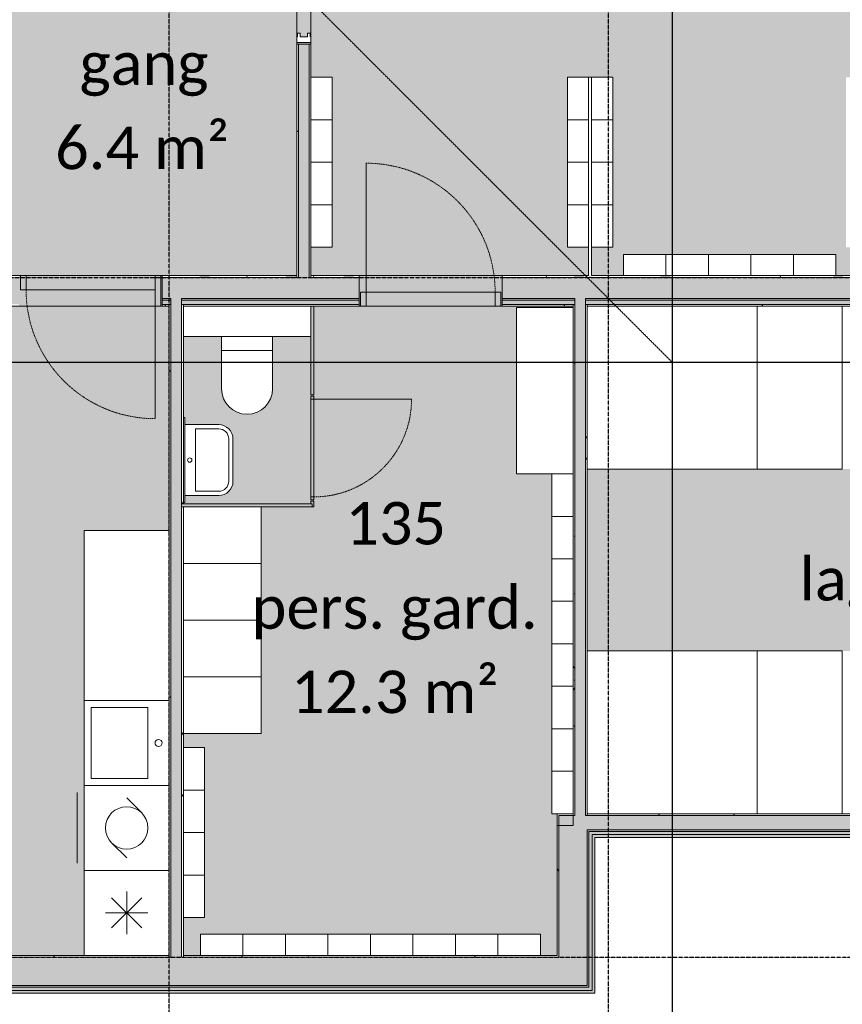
# Model space of a CAD drawing. Header units: millimetres. Extents: x -66110 to 16285, y -16697 to 38719.
# Tile 9 of 35: x -25655 to -19850, y -5133 to 1819. Entities that reach past the tile are written whole.
import ezdxf

# ---------------------------------------------------------------- set-up
doc = ezdxf.new("R2010")
doc.units = ezdxf.units.MM
for name, pattern in [('Dash 1mm', [2, 1, -1]), ('Grid Line', [5, 2, -1, 1, -1]), ('Overhead', [3.96875, 2.38125, -1.5875])]:
    doc.linetypes.add(name, pattern=pattern)
for name, color, linetype, lineweight in [('Doors', 7, 'Dash 1mm', 9), ('IfcAnnotation', 7, 'Continuous', 9), ('IfcDoor', 7, 'Continuous', 9), ('IfcGrid', 7, 'Continuous', 9), ('IfcWall', 7, 'Continuous', 9), ('Not Exported', 7, 'Continuous', 9)]:
    doc.layers.add(name, color=color, linetype=linetype, lineweight=lineweight)
doc.layers.add('IfcFlowTerminal', color=9, linetype='Continuous', lineweight=9, true_color=0x808080)
doc.layers.add('IfcFurniture', color=9, linetype='Continuous', lineweight=9, true_color=0x808080)
doc.styles.add('Calibri', font='calibri.ttf', dxfattribs={"height": 300})
pattern_1 = [(0, (0, 0), (812.8, 203.2), [67.056, -542.544, 67.056, -542.544, -3251.2]), (0, (0, 0), (812.8, 203.2), [-1219.2, 67.056, -1152.144, 67.056, -542.544, -1422.4]), (0, (0, 0), (812.8, 203.2), [-3048, 67.056, -339.344, 67.056, -948.944]), (120, (304.8, 101.6), (-582.3764, 602.3054), [67.056, -542.544, 67.056, -542.544, -3251.2]), (120, (304.8, 101.6), (-582.3764, 602.3054), [-1219.2, 67.056, -1152.144, 67.056, -542.544, -1422.4]), (120, (304.8, 101.6), (-582.3764, 602.3054), [-3048, 67.056, -339.344, 67.056, -948.944]), (240, (406.4, 508), (-230.4236, -805.5054), [67.056, -542.544, 67.056, -542.544, -3251.2]), (240, (406.4, 508), (-230.4236, -805.5054), [-1219.2, 67.056, -1152.144, 67.056, -542.544, -1422.4]), (240, (406.4, 508), (-230.4236, -805.5054), [-3048, 67.056, -339.344, 67.056, -948.944])]

# ---------------------------------------------------------------- blocks, each defined once
blk = doc.blocks.new('Skyvedør_enkel_innfelt - 10x21M-1583591-plan 01 eksist_ 200')
at = {"layer": 'Doors', "linetype": 'Continuous'}
for p, q in [((-462.5, 50), (-462.5, -50)), ((-420.5, 50), (-462.5, 50)), ((-420.5, 50), (-462.5, 50)), ((-462.5, 50), (-462.5, -50)), ((-420.5, 45), (-420.5, 50)), ((-420.5, 45), (-420.5, 50)), ((-395.5, 45), (-420.5, 45)), ((-395.5, 45), (-420.5, 45)), ((-420.5, -25), (-420.5, 25)), ((-420.5, 25), (-395.5, 25)), ((-395.5, 25), (-395.5, 45)), ((-395.5, 25), (-395.5, 45)), ((0, 25), (925, 25)), ((0, -25), (0, 25)), ((420.5, 45), (395.5, 45)), ((395.5, 45), (395.5, 25)), ((395.5, 25), (462.5, 25)), ((462.5, 50), (420.5, 50)), ((420.5, 50), (420.5, 45)), ((462.5, 25), (462.5, 50)), ((512.5, -10), (512.5, 25)), ((512.5, -10), (512.5, 25)), ((925, 25), (925, -25)), ((-462.5, -50), (-420.5, -50)), ((-462.5, -50), (-420.5, -50)), ((-395.5, -25), (-420.5, -25)), ((-420.5, -50), (-420.5, -45)), ((-420.5, -45), (-395.5, -45)), ((-420.5, -45), (-395.5, -45)), ((-420.5, -50), (-420.5, -45)), ((-395.5, -45), (-395.5, -25)), ((-395.5, -45), (-395.5, -25)), ((925, -25), (0, -25)), ((462.5, -25), (395.5, -25)), ((395.5, -25), (395.5, -45)), ((395.5, -45), (420.5, -45)), ((420.5, -45), (420.5, -50)), ((420.5, -50), (462.5, -50)), ((462.5, -50), (462.5, -25))]:
    blk.add_line(p, q, dxfattribs=at)
at = {"layer": 'Doors', "linetype": 'Continuous', "lineweight": 18}
for p, q in [((512.5, 50), (1437.5, 50)), ((1387.5, 50), (1387.5, -50)), ((1427.5, 50), (1427.5, -50)), ((1437.5, 50), (1437.5, -50)), ((1437.5, -50), (512.5, -50))]:
    blk.add_line(p, q, dxfattribs=at)
blk = doc.blocks.new('Dør Enkel - D10x21-2022461-plan 01 eksist_ 200')
at = {"layer": 'Doors', "linetype": 'Continuous'}
for p, q in [((-455, 108.2), (-495, 108.2)), ((-495, 108.2), (-495, 8.2)), ((-455, 8.2), (-455, 108.2)), ((455, 8.2), (455, 108.2)), ((495, 108.2), (455, 108.2)), ((495, 8.2), (495, 108.2)), ((-495, 8.2), (-455, 8.2)), ((455, 8.2), (455, -901.8)), ((455, 8.2), (495, 8.2))]:
    blk.add_line(p, q, dxfattribs=at)
at = {"layer": 'Doors'}
blk.add_arc((455, 8.2), 910, 180, 270, dxfattribs=at)
at = {"layer": 'IfcDoor'}
for p, q in [((-455, 108.2), (455, 108.2)), ((-455, 8.2), (455, 8.2))]:
    blk.add_line(p, q, dxfattribs=at)
blk = doc.blocks.new('Dør Enkel_Glassfelt - D10x21__Glassfelt-2022433-plan 01 eksist_ 200')
at = {"layer": 'Doors', "linetype": 'Continuous'}
for p, q in [((-455, 108.2), (-495, 108.2)), ((-495, 108.2), (-495, 8.2)), ((-455, 8.2), (-455, 108.2)), ((455, -108.2), (455, 108.2)), ((495, 108.2), (455, 108.2)), ((495, -108.2), (495, 108.2)), ((-495, 8.2), (-455, 8.2)), ((455, -108.2), (495, -108.2))]:
    blk.add_line(p, q, dxfattribs=at)
at = {"layer": 'Doors', "color": 150, "linetype": 'Continuous', "true_color": 0x0080ff}
blk.add_line((455, -108.2), (455, -901.8), dxfattribs=at)
at = {"layer": 'Doors'}
blk.add_arc((455, 8.2), 910, 180, 270, dxfattribs=at)
at = {"layer": 'IfcDoor'}
for p, q in [((-455, 108.2), (455, 108.2)), ((-455, 8.2), (455, 8.2))]:
    blk.add_line(p, q, dxfattribs=at)
blk = doc.blocks.new('Dør Enkel - D8x21 WC-1557939-plan 01 eksist_ 200')
at = {"layer": 'Doors', "linetype": 'Continuous'}
for p, q in [((-345, 10), (-365, 10)), ((-365, 10), (-365, -10)), ((-345, -10), (-345, 10)), ((345, -10), (345, 10)), ((365, 10), (345, 10)), ((365, -10), (365, 10)), ((-365, -10), (-345, -10)), ((345, -10), (345, -700)), ((345, -10), (365, -10))]:
    blk.add_line(p, q, dxfattribs=at)
at = {"layer": 'Doors'}
blk.add_arc((345, -10), 690, 180, 270, dxfattribs=at)
at = {"layer": 'IfcDoor'}
for p, q in [((-345, 10), (345, 10)), ((-345, -10), (345, -10))]:
    blk.add_line(p, q, dxfattribs=at)
blk = doc.blocks.new('_furniture_boks instance - _furniture_boks instance-1749319-plan 01 eksist_ 200')
at = {"layer": 'IfcFurniture'}
for p, q in [((300, 300), (-300, 300)), ((-300, 300), (-300, -300)), ((300, -300), (300, 300)), ((-300, -300), (300, -300))]:
    blk.add_line(p, q, dxfattribs=at)
blk = doc.blocks.new('_furniture_boks instance - _furniture_boks instance-1749323-plan 01 eksist_ 200')
at = {"layer": 'IfcFurniture'}
for p, q in [((1200, 300), (-1200, 300)), ((1200, -300), (1200, 300))]:
    blk.add_line(p, q, dxfattribs=at)
blk = doc.blocks.new('Toalett - toalett-491429-plan 01 eksist_ 200')
at = {"layer": 'IfcFlowTerminal'}
for p, q in [((-180, 0), (-180, -100)), ((180, -100), (180, 0)), ((180, -100), (-180, -100)), ((-180, -100), (-180, -370)), ((180, -370), (180, -100))]:
    blk.add_line(p, q, dxfattribs=at)
blk.add_arc((0, -370), 180, 180, 360, dxfattribs=at)
blk = doc.blocks.new('Servant - vask M m_speil-492728-plan 01 eksist_ 200')
at = {"layer": 'IfcFlowTerminal'}
for p, q in [((300, -20), (-300, -20)), ((-300, -20), (-300, -30)), ((-300, -30), (300, -30)), ((-250, -30), (-250, -270)), ((250, -270), (250, -30)), ((300, -30), (300, -20)), ((-220, -270), (-220, -105)), ((-220, -105), (220, -105)), ((220, -105), (220, -270)), ((150, -340), (-150, -340)), ((-150, -370), (150, -370))]:
    blk.add_line(p, q, dxfattribs=at)
blk.add_circle((0, -65), 15, dxfattribs=at)
for centre, radius, start, end in [((-150, -270), 100, 180, 270), ((-150, -270), 70, 180, 270), ((150, -270), 100, 270, 360), ((150, -270), 70, 270, 360)]:
    blk.add_arc(centre, radius, start, end, dxfattribs=at)
blk = doc.blocks.new('_furniture_boks instance - _furniture_boks instance-1749337-plan 01 eksist_ 200')
at = {"layer": 'IfcFurniture'}
for p, q in [((200, 275), (-200, 275)), ((-200, 275), (-200, -275)), ((200, -275), (200, 275)), ((-200, -275), (200, -275))]:
    blk.add_line(p, q, dxfattribs=at)
blk = doc.blocks.new('_furniture_boks instance - _furniture_boks instance-1749339-plan 01 eksist_ 200')
at = {"layer": 'IfcFurniture'}
for p, q in [((150, 75), (-150, 75)), ((-150, 75), (-150, -75)), ((150, -75), (150, 75)), ((-150, -75), (150, -75))]:
    blk.add_line(p, q, dxfattribs=at)
blk = doc.blocks.new('_furniture_boks instance - _furniture_boks instance-1749340-plan 01 eksist_ 200')
at = {"layer": 'IfcFurniture'}
for p, q in [((587.5, 200), (-587.5, 200)), ((-587.5, 200), (-587.5, -50)), ((587.5, -200), (587.5, 200))]:
    blk.add_line(p, q, dxfattribs=at)
blk = doc.blocks.new('_furniture_boks instance - _furniture_boks instance-1887561-plan 01 eksist_ 200')
at = {"layer": 'IfcFurniture'}
for p, q in [((-300, 575), (-300, -575)), ((-300, -575), (300, -575))]:
    blk.add_line(p, q, dxfattribs=at)
blk = doc.blocks.new('_furniture_boks instance - _furniture_boks instance-V53-plan 01 eksist_ 200')
at = {"layer": 'IfcFurniture'}
for p, q in [((-300, 575), (-300, -575)), ((300, -575), (300, 575)), ((-300, -575), (300, -575))]:
    blk.add_line(p, q, dxfattribs=at)
blk = doc.blocks.new('_furniture_boks instance - _furniture_boks instance-V54-plan 01 eksist_ 200')
at = {"layer": 'IfcFurniture'}
for p, q in [((300, 575), (-300, 575)), ((-300, 575), (-300, -575))]:
    blk.add_line(p, q, dxfattribs=at)
blk = doc.blocks.new('_furniture_boks instance - _furniture_boks instance-V55-plan 01 eksist_ 200')
at = {"layer": 'IfcFurniture'}
for p, q in [((300, 575), (-300, 575)), ((-300, 575), (-300, -575)), ((300, -575), (300, 575))]:
    blk.add_line(p, q, dxfattribs=at)
blk = doc.blocks.new('fast_innredning_kjøl_frys - fast_innredning_kjøl_frys-1326406-plan 01 eksist_ 200')
at = {"layer": 'IfcAnnotation', "color": 8, "true_color": 0x808080}
for p, q in [((-300, 300), (300, 300)), ((-300, -300), (-300, 300)), ((300, 300), (300, -300)), ((0, -150), (0, 150)), ((-106.1, -106.1), (106.1, 106.1)), ((106.1, -106.1), (-106.1, 106.1)), ((-150, 0), (150, 0)), ((300, -300), (-300, -300))]:
    blk.add_line(p, q, dxfattribs=at)
blk = doc.blocks.new('fast_innredning_oppvask - fast_innredning_oppvask-1326411-plan 01 eksist_ 200')
at = {"layer": 'IfcAnnotation', "color": 8, "true_color": 0x808080}
for p, q in [((-300, 300), (300, 300)), ((-300, -300), (-300, 300)), ((300, 300), (300, -300)), ((-106.1, 106.1), (-212.1, 0)), ((106.1, -106.1), (212.1, 0)), ((300, -300), (-300, -300)), ((-250, -350), (250, -350))]:
    blk.add_line(p, q, dxfattribs=at)
blk.add_circle((0, 0), 150, dxfattribs=at)
blk = doc.blocks.new('fast_innredning_vask - fast_innredning_vask-1326395-plan 01 eksist_ 200')
at = {"layer": 'IfcAnnotation', "color": 8, "true_color": 0x808080}
for p, q in [((-300, 300), (300, 300)), ((-300, -300), (-300, 300)), ((300, 300), (300, -300)), ((-250, -250), (-250, 150)), ((-250, 150), (250, 150)), ((250, 150), (250, -250)), ((250, -250), (-250, -250)), ((300, -300), (-300, -300))]:
    blk.add_line(p, q, dxfattribs=at)
blk.add_circle((0, 225), 25, dxfattribs=at)

msp = doc.modelspace()

# ---------------------------------------------------------------- hatches: boundary and pattern name
at = {"layer": 'IfcWall', "true_color": 0x787878}
h = msp.add_hatch(dxfattribs=at)
h.set_pattern_fill('FP_1', color=8, style=0, pattern_type=2)
h.set_pattern_definition(pattern_1)
h.paths.add_polyline_path([(-23700, 0), (-23687.5, 0), (-23687.5, 1647.5), (-23700, 1647.5), (-23700, 12.5)])
h.paths.add_polyline_path([(-23700, 2592.5), (-23687.5, 2592.5), (-23687.5, 3062.5), (-23700, 3062.5), (-23700, 2694.3)])
h.paths.add_polyline_path([(-23687.5, 3137.5), (-23687.5, 3662.5), (-23700, 3662.5), (-23700, 3137.5)])
at = {"layer": 'IfcWall', "lineweight": 5, "true_color": 0xffffcd}
h = msp.add_hatch(color=7, dxfattribs=at)
h.paths.add_polyline_path([(-23687.5, 0), (-23612.5, 0), (-23612.5, 1647.5), (-23687.5, 1647.5), (-23687.5, 12.5)])
h.paths.add_polyline_path([(-23612.5, 2592.5), (-23612.5, 3662.5), (-23687.5, 3662.5), (-23687.5, 2592.5)])
at = {"layer": 'IfcWall', "true_color": 0x787878}
h = msp.add_hatch(dxfattribs=at)
h.set_pattern_fill('FP_1', color=8, style=0, pattern_type=2)
h.set_pattern_definition(pattern_1)
h.paths.add_polyline_path([(-23612.5, 0), (-23600, 0), (-23600, 1647.5), (-23612.5, 1647.5), (-23612.5, 12.5)])
h.paths.add_polyline_path([(-23612.5, 2592.5), (-23600, 2592.5), (-23600, 3662.5), (-23612.5, 3662.5), (-23612.5, 2612.5)])
h = msp.add_hatch(dxfattribs=at)
h.set_pattern_fill('FP_1', color=8, style=0, pattern_type=2)
h.set_pattern_definition(pattern_1)
h.paths.add_polyline_path([(-27487.5, 0), (-25900, 0), (-25900, 12.5), (-28950, 12.5), (-28950, 0), (-28774.9, 0)])
h.paths.add_polyline_path([(-25660, 0), (-25660, 12.5), (-25800, 12.5), (-25800, 0)])
h.paths.add_polyline_path([(-24268.9, 0), (-23700, 0), (-23700, 12.5), (-24650, 12.5), (-24650, 0)])
h.paths.add_polyline_path([(-23350, 0), (-23350, 12.5), (-23600, 12.5), (-23600, 0)])
h.paths.add_polyline_path([(-17700, 0), (-17700, 12.5), (-19655, 12.5), (-19655, 0), (-17920, 0)])
h.paths.add_polyline_path([(-22250, 0), (-21640, 0), (-21640, 12.5), (-22250, 12.5)])
h.paths.add_polyline_path([(-17600, 0), (-16200, 0), (-16200, 12.5), (-17600, 12.5)])
h.paths.add_polyline_path([(-21050.3, 0), (-19675, 0), (-19675, 12.5), (-21620, 12.5), (-21620, 0)])
h = msp.add_hatch(dxfattribs=at)
h.set_pattern_fill('FP_1', color=8, style=0, pattern_type=2)
h.set_pattern_definition(pattern_1)
h.paths.add_polyline_path([(-23350, 12.5), (-23350, 0), (-23260, 0), (-23260, 12.5)])
at = {"layer": 'IfcWall', "true_color": 0xffffcd}
h = msp.add_hatch(color=7, dxfattribs=at)
h.paths.add_polyline_path([(-28774.9, -150), (-25660, -150), (-25660, 0), (-28950, 0), (-28950, -150)])
h.paths.add_polyline_path([(-24512.5, -150), (-23350, -150), (-23350, 0), (-24650, 0), (-24650, -150), (-24587.5, -150)])
h.paths.add_polyline_path([(-22250, -150), (-16112.5, -150), (-16112.5, 0), (-22250, 0)])
at = {"layer": 'IfcWall', "lineweight": 5, "true_color": 0xffffcd}
msp.add_hatch(color=7, dxfattribs=at).paths.add_polyline_path([(-23350, 0), (-23350, -150), (-23260, -150), (-23260, 0)])
at = {"layer": 'IfcWall', "true_color": 0x787878}
h = msp.add_hatch(color=8, dxfattribs=at)
h.paths.add_polyline_path([(-28774.9, -162), (-25660, -162), (-25660, -150), (-28950, -150), (-28950, -162)])
h.paths.add_polyline_path([(-21662.5, -162), (-16112.5, -162), (-16112.5, -150), (-21662.5, -150)])
h.paths.add_polyline_path([(-23612.5, -162), (-23350, -162), (-23350, -150), (-24512.5, -150), (-24512.5, -162), (-23625.2, -162)])
h.paths.add_polyline_path([(-22250, -162), (-21737.5, -162), (-21737.5, -150), (-22250, -150)])
h.paths.add_polyline_path([(-24650, -162), (-24587.5, -162), (-24587.5, -150), (-24650, -150)])
at = {"layer": 'IfcWall', "true_color": 0xf0f0f0}
h = msp.add_hatch(color=7, dxfattribs=at)
h.paths.add_polyline_path([(-28774.9, -191.5), (-25660, -191.5), (-25660, -162), (-28950, -162), (-28950, -191.5)])
h.paths.add_polyline_path([(-22250, -191.5), (-21737.5, -191.5), (-21737.5, -162), (-22250, -162)])
h.paths.add_polyline_path([(-24500, -191.5), (-23350, -191.5), (-23350, -162), (-24512.5, -162), (-24512.5, -191.5)])
h.paths.add_polyline_path([(-19762.9, -191.5), (-16112.5, -191.5), (-16112.5, -162), (-21662.5, -162), (-21662.5, -191.5), (-21050.3, -191.5)])
h.paths.add_polyline_path([(-24650, -191.5), (-24587.5, -191.5), (-24587.5, -162), (-24650, -162)])
at = {"layer": 'IfcWall', "true_color": 0x787878}
h = msp.add_hatch(dxfattribs=at)
h.set_pattern_fill('FP_1', color=8, style=0, pattern_type=2)
h.set_pattern_definition(pattern_1)
h.paths.add_polyline_path([(-28774.9, -204), (-25660, -204), (-25660, -191.5), (-28950, -191.5), (-28950, -204)])
h.paths.add_polyline_path([(-24500, -204), (-23350, -204), (-23350, -191.5), (-24500, -191.5)])
h.paths.add_polyline_path([(-24650, -204), (-24600, -204), (-24600, -191.5), (-24650, -191.5)])
h.paths.add_polyline_path([(-21750, -204), (-21750, -191.5), (-22250, -191.5), (-22250, -204)])
h.paths.add_polyline_path([(-19762.9, -204), (-16100, -204), (-16100, -191.5), (-21650, -191.5), (-21650, -204), (-21050.3, -204)])
h = msp.add_hatch(dxfattribs=at)
h.set_pattern_fill('FP_1', color=8, style=0, pattern_type=2)
h.set_pattern_definition(pattern_1)
h.paths.add_polyline_path([(-24587.5, -4800), (-24587.5, -191.5), (-24600, -191.5), (-24600, -4800)])
at = {"layer": 'IfcWall', "true_color": 0xffffcd}
for points in [[(-24587.5, -4800), (-24512.5, -4800), (-24512.5, -150), (-24587.5, -150), (-24587.5, -4787.5)], [(-21662.5, -3800), (-21662.5, -150), (-21737.5, -150), (-21737.5, -3800), (-21694.1, -3800)], [(-21850, -5000), (-21650, -5000), (-21650, -3800), (-21850, -3800), (-21850, -4800)], [(-21050.3, -3900), (-16250, -3900), (-16250, -3800), (-21650, -3800), (-21650, -3900), (-21372.2, -3900)]]:
    msp.add_hatch(color=7, dxfattribs=at).paths.add_polyline_path(points)
at = {"layer": 'IfcWall', "true_color": 0x787878}
h = msp.add_hatch(dxfattribs=at)
h.set_pattern_fill('FP_1', color=8, style=0, pattern_type=2)
h.set_pattern_definition(pattern_1)
h.paths.add_polyline_path([(-24512.5, -4800), (-24500, -4800), (-24500, -1620), (-24512.5, -1620), (-24512.5, -4787.5)])
h.paths.add_polyline_path([(-24500, -1600), (-24500, -191.5), (-24512.5, -191.5), (-24512.5, -1600)])
at = {"layer": 'IfcWall', "true_color": 0xd2d2d2}
h = msp.add_hatch(color=254, dxfattribs=at)
h.paths.add_polyline_path([(-23580, -1600), (-23580, -1580), (-23600, -1580), (-23600, -1600)])
h.paths.add_polyline_path([(-23580, -830), (-23580, -204), (-23600, -204), (-23600, -830)])
at = {"layer": 'IfcWall', "lineweight": 5, "true_color": 0x787878}
msp.add_hatch(color=8, dxfattribs=at).paths.add_polyline_path([(-23350, -150), (-23350, -162), (-23260, -162), (-23260, -150)])
at = {"layer": 'IfcWall', "lineweight": 5, "true_color": 0xf0f0f0}
msp.add_hatch(color=7, dxfattribs=at).paths.add_polyline_path([(-23350, -162), (-23350, -191.5), (-23260, -191.5), (-23260, -162)])
at = {"layer": 'IfcWall', "true_color": 0x787878}
h = msp.add_hatch(dxfattribs=at)
h.set_pattern_fill('FP_1', color=8, style=0, pattern_type=2)
h.set_pattern_definition(pattern_1)
h.paths.add_polyline_path([(-23350, -191.5), (-23350, -204), (-23260, -204), (-23260, -191.5)])
h = msp.add_hatch(dxfattribs=at)
h.set_pattern_fill('FP_1', color=8, style=0, pattern_type=2)
h.set_pattern_definition(pattern_1)
h.paths.add_polyline_path([(-21737.5, -3800), (-21737.5, -191.5), (-21750, -191.5), (-21750, -3800)])
h = msp.add_hatch(dxfattribs=at)
h.set_pattern_fill('FP_1', color=8, style=0, pattern_type=2)
h.set_pattern_definition(pattern_1)
h.paths.add_polyline_path([(-21650, -3800), (-21650, -191.5), (-21662.5, -191.5), (-21662.5, -3800)])
at = {"layer": 'IfcWall', "true_color": 0xd2d2d2}
msp.add_hatch(color=254, dxfattribs=at).paths.add_polyline_path([(-24512.5, -1620), (-23580, -1620), (-23580, -1600), (-24512.5, -1600)])
at = {"layer": 'IfcWall', "true_color": 0x787878}
h = msp.add_hatch(dxfattribs=at)
h.set_pattern_fill('FP_1', color=8, style=0, pattern_type=2)
h.set_pattern_definition(pattern_1)
h.paths.add_polyline_path([(-21850, -4800), (-21850, -3787.5), (-21862.5, -3787.5), (-21862.5, -4800)])
h = msp.add_hatch(dxfattribs=at)
h.set_pattern_fill('FP_1', color=8, style=0, pattern_type=2)
h.set_pattern_definition(pattern_1)
h.paths.add_polyline_path([(-21650, -3800), (-16262.5, -3800), (-16262.5, -3787.5), (-21650, -3787.5)])
h.paths.add_polyline_path([(-21750, -3800), (-21750, -3787.5), (-21850, -3787.5), (-21850, -3800)])
for points in [[(-21650, -5012), (-21638, -5012), (-21638, -3900), (-21650, -3900), (-21650, -5000)], [(-21615, -3912), (-16150, -3912), (-16150, -3900), (-21638, -3900), (-21638, -3912)]]:
    msp.add_hatch(color=8, dxfattribs=at).paths.add_polyline_path(points)
at = {"layer": 'IfcWall', "true_color": 0xf0f0f0}
for points in [[(-21615, -5035), (-21615, -3912), (-21638, -3912), (-21638, -5035)], [(-17188.1, -3935), (-16138, -3935), (-16138, -3912), (-21615, -3912), (-21615, -3935), (-19762.9, -3935)]]:
    msp.add_hatch(color=7, dxfattribs=at).paths.add_polyline_path(points)
at = {"layer": 'IfcWall', "true_color": 0xa62f11}
for points in [[(-21596, -5054), (-21596, -3935), (-21615, -3935), (-21615, -5054)], [(-16138, -3954), (-16115, -3954), (-16115, -3935), (-21596, -3935), (-21596, -3954), (-16262.5, -3954)]]:
    msp.add_hatch(color=24, dxfattribs=at).paths.add_polyline_path(points)
at = {"layer": 'IfcWall', "true_color": 0x787878}
h = msp.add_hatch(dxfattribs=at)
h.set_pattern_fill('FP_1', color=8, style=0, pattern_type=2)
h.set_pattern_definition(pattern_1)
h.paths.add_polyline_path([(-35245, -4800), (-34160, -4800), (-34160, -4787.5), (-35245, -4787.5)])
h.paths.add_polyline_path([(-33150, -4800), (-32287.5, -4800), (-32287.5, -4787.5), (-33150, -4787.5)])
h.paths.add_polyline_path([(-27640, -4800), (-27640, -4787.5), (-27790, -4787.5), (-27790, -4800)])
h.paths.add_polyline_path([(-24600, -4800), (-24600, -4787.5), (-25730, -4787.5), (-25730, -4800), (-24912.6, -4800)])
h.paths.add_polyline_path([(-24080, -4800), (-21862.5, -4800), (-21862.5, -4787.5), (-24500, -4787.5), (-24500, -4800), (-24380, -4800)])
h.paths.add_polyline_path([(-31206.4, -4800), (-31206.4, -4787.5), (-32187.5, -4787.5), (-32187.5, -4800), (-31349.7, -4800)])
at = {"layer": 'IfcWall', "true_color": 0xffffcd}
h = msp.add_hatch(color=7, dxfattribs=at)
h.paths.add_polyline_path([(-34160, -5000), (-34160, -4800), (-35245, -4800), (-35245, -5000), (-35212, -5000)])
h.paths.add_polyline_path([(-31206.4, -5000), (-31206.4, -4800), (-33150, -4800), (-33150, -5000), (-31349.7, -5000)])
h.paths.add_polyline_path([(-21850, -5000), (-21850, -4800), (-25730, -4800), (-25730, -5000), (-21862.5, -5000)])
h.paths.add_polyline_path([(-27790, -5000), (-27640, -5000), (-27640, -4800), (-27790, -4800)])
at = {"layer": 'IfcWall', "true_color": 0x787878}
h = msp.add_hatch(color=8, dxfattribs=at)
h.paths.add_polyline_path([(-32637.1, -5012), (-31206.4, -5012), (-31206.4, -5000), (-33150, -5000), (-33150, -5012)])
h.paths.add_polyline_path([(-35245, -5012), (-34160, -5012), (-34160, -5000), (-35245, -5000)])
h.paths.add_polyline_path([(-27790, -5012), (-27640, -5012), (-27640, -5000), (-27790, -5000)])
h.paths.add_polyline_path([(-24912.6, -5012), (-21650, -5012), (-21650, -5000), (-25730, -5000), (-25730, -5012)])
at = {"layer": 'IfcWall', "true_color": 0xf0f0f0}
h = msp.add_hatch(color=7, dxfattribs=at)
h.paths.add_polyline_path([(-31206.4, -5035), (-31206.4, -5012), (-33150, -5012), (-33150, -5035), (-31349.7, -5035)])
h.paths.add_polyline_path([(-34160, -5035), (-34160, -5012), (-35245, -5012), (-35245, -5035), (-35212, -5035)])
h.paths.add_polyline_path([(-21638, -5035), (-21638, -5012), (-25730, -5012), (-25730, -5035), (-21650, -5035)])
h.paths.add_polyline_path([(-27790, -5035), (-27640, -5035), (-27640, -5012), (-27790, -5012)])
at = {"layer": 'IfcWall', "true_color": 0xa62f11}
h = msp.add_hatch(color=24, dxfattribs=at)
h.paths.add_polyline_path([(-33150, -5054), (-31206.4, -5054), (-31206.4, -5035), (-33150, -5035)])
h.paths.add_polyline_path([(-35245, -5054), (-34160, -5054), (-34160, -5035), (-35245, -5035)])
h.paths.add_polyline_path([(-24912.6, -5054), (-21615, -5054), (-21615, -5035), (-25730, -5035), (-25730, -5054)])
h.paths.add_polyline_path([(-27790, -5054), (-27640, -5054), (-27640, -5035), (-27790, -5035)])
at = {"layer": 'Not Exported', "true_color": 0xe6f3fa}
h = msp.add_hatch(color=7, dxfattribs=at)
h.paths.add_polyline_path([(-19675, 12.5), (-19675, 0), (-19655, 0), (-19655, 12.5), (-19665, 12.5)])
h.paths.add_polyline_path([(-22337.8, -95.8), (-22250, -95.8), (-22250, 12.5), (-21640, 12.5), (-21640, 0), (-21620, 0), (-21620, 12.5), (-21395, 12.5), (-21395, 162.5), (-19895, 162.5), (-19895, 12.5), (-19675, 12.5), (-19675, 212.5), (-19825, 212.5), (-19825, 1412.5), (-19505, 1412.5), (-19505, 212.5), (-19655, 212.5), (-19655, 12.5), (-19420, 12.5), (-19420, 162.5), (-17920, 162.5), (-17920, 12.5), (-17700, 12.5), (-17700, 212.5), (-17850, 212.5), (-17850, 1412.5), (-17700, 1412.5), (-17700, 1500), (-17600, 1500), (-17600, 1200), (-17550, 1200), (-17550, 1150), (-16840, 1150), (-16840, 1200), (-15460, 1200), (-15460, 1150), (-14750, 1150), (-14750, 1200), (-14712.5, 1200), (-14712.5, 1730), (-14604.3, 1730), (-14604.3, 2240), (-14712.5, 2240), (-14712.5, 2390), (-14604.3, 2390), (-14604.3, 3400), (-14712.5, 3400), (-14712.5, 3662.5), (-15597.5, 3662.5), (-15597.5, 3712.5), (-15607.5, 3712.5), (-15607.5, 3662.5), (-15649.5, 3662.5), (-15649.5, 3667.5), (-15674.5, 3667.5), (-15674.5, 3687.5), (-15649.5, 3687.5), (-15649.5, 3712.5), (-16542.5, 3712.5), (-16542.5, 3662.5), (-18897.5, 3662.5), (-18897.5, 3712.5), (-19790.5, 3712.5), (-19790.5, 3687.5), (-19765.5, 3687.5), (-19765.5, 3667.5), (-19790.5, 3667.5), (-19790.5, 3662.5), (-19832.5, 3662.5), (-19832.5, 3712.5), (-19842.5, 3712.5), (-19842.5, 3662.5), (-20857.5, 3662.5), (-20857.5, 3712.5), (-20867.5, 3712.5), (-20867.5, 3662.5), (-20909.5, 3662.5), (-20909.5, 3667.5), (-20934.5, 3667.5), (-20934.5, 3687.5), (-20909.5, 3687.5), (-20909.5, 3712.5), (-21802.5, 3712.5), (-21802.5, 3662.5), (-21950, 3662.5), (-21950, 3512.5), (-23450, 3512.5), (-23450, 2612.5), (-23600, 2612.5), (-23600, 2592.5), (-23650, 2592.5), (-23650, 1699.5), (-23625, 1699.5), (-23625, 1724.5), (-23605, 1724.5), (-23605, 1699.5), (-23600, 1699.5), (-23600, 1657.5), (-23650, 1657.5), (-23650, 1647.5), (-23600, 1647.5), (-23600, 1412.5), (-23450, 1412.5), (-23450, 212.5), (-23600, 212.5), (-23600, 12.5), (-23260, 12.5), (-23260, -95.8)])
h.paths.add_polyline_path([(-21630, 12.5), (-21640, 12.5), (-21640, 212.5), (-21790, 212.5), (-21790, 1412.5), (-21470, 1412.5), (-21470, 212.5), (-21620, 212.5), (-21620, 12.5)])
h.paths.add_polyline_path([(-23625, 2515.5), (-23625, 2582.5), (-23600, 2582.5), (-23600, 2540.5), (-23605, 2540.5), (-23605, 2515.5), (-23612.5, 2515.5)])
h.paths.add_polyline_path([(-23450, 3512.5), (-23450, 3662.5), (-23600, 3662.5), (-23600, 3512.5)])
h.paths.add_polyline_path([(-21750.5, 3662.5), (-21792.5, 3662.5), (-21792.5, 3687.5), (-21725.5, 3687.5), (-21725.5, 3667.5), (-21750.5, 3667.5)])
h.paths.add_polyline_path([(-18907.5, 3662.5), (-18949.5, 3662.5), (-18949.5, 3667.5), (-18974.5, 3667.5), (-18974.5, 3687.5), (-18907.5, 3687.5), (-18907.5, 3667.5)])
h.paths.add_polyline_path([(-16532.5, 3662.5), (-16532.5, 3687.5), (-16465.5, 3687.5), (-16465.5, 3667.5), (-16490.5, 3667.5), (-16490.5, 3662.5)])
h = msp.add_hatch(color=7, dxfattribs=at)
h.paths.add_polyline_path([(-25660, -95.8), (-24650, -95.8), (-24650, 12.5), (-23700, 12.5), (-23700, 1647.5), (-23650, 1647.5), (-23650, 1657.5), (-23700, 1657.5), (-23700, 1699.5), (-23695, 1699.5), (-23695, 1724.5), (-23675, 1724.5), (-23675, 1699.5), (-23650, 1699.5), (-23650, 2592.5), (-23700, 2592.5), (-23700, 3050), (-24700, 3050), (-24700, 3100), (-25710, 3100), (-25710, 3050), (-25800, 3050), (-25800, 2023), (-25850, 2023), (-25850, 2013), (-25800, 2013), (-25800, 1971), (-25805, 1971), (-25805, 1946), (-25825, 1946), (-25825, 1971), (-25850, 1971), (-25850, 1078), (-25800, 1078), (-25800, 12.5), (-25660, 12.5), (-25660, 0)])
h.paths.add_polyline_path([(-25825, 1088), (-25825, 1155), (-25805, 1155), (-25805, 1130), (-25800, 1130), (-25800, 1088), (-25812.5, 1088)])
h.paths.add_polyline_path([(-23695, 2515.5), (-23695, 2540.5), (-23700, 2540.5), (-23700, 2582.5), (-23675, 2582.5), (-23675, 2515.5), (-23687.5, 2515.5)])
at = {"layer": 'Not Exported', "true_color": 0xedfae6}
h = msp.add_hatch(color=7, dxfattribs=at)
h.paths.add_polyline_path([(-28640, -4920.8), (-27790, -4920.8), (-27790, -4787.5), (-25200, -4787.5), (-25200, -1787.5), (-24600, -1787.5), (-24600, -204), (-24650, -204), (-24650, -95.8), (-25660, -95.8), (-25660, -204), (-28950, -204), (-28950, -87.5), (-29940, -87.5), (-29940, -37.5), (-30950, -37.5), (-30950, -87.5), (-32187.5, -87.5), (-32187.5, -277.5), (-32237.5, -277.5), (-32237.5, -1170.5), (-32212.5, -1170.5), (-32212.5, -1145.5), (-32192.5, -1145.5), (-32192.5, -1170.5), (-32187.5, -1170.5), (-32187.5, -1212.5), (-32237.5, -1212.5), (-32237.5, -1222.5), (-32187.5, -1222.5), (-32187.5, -2865), (-32237.5, -2865), (-32237.5, -3875), (-32187.5, -3875), (-32187.5, -4787.5), (-28800, -4787.5), (-28800, -4920.8), (-28774.9, -4920.8)])
h.paths.add_polyline_path([(-32192.5, -354.5), (-32212.5, -354.5), (-32212.5, -287.5), (-32187.5, -287.5), (-32187.5, -329.5), (-32192.5, -329.5)])
at = {"layer": 'Not Exported', "true_color": 0xefe6fa}
msp.add_hatch(color=7, dxfattribs=at).paths.add_polyline_path([(-21862.5, -4787.5), (-21862.5, -3787.5), (-21900, -3787.5), (-21900, -1387.5), (-22150, -1387.5), (-22150, -212.5), (-21750, -212.5), (-21750, -204), (-22250, -204), (-22250, -95.8), (-23260, -95.8), (-23260, -204), (-23580, -204), (-23580, -830), (-23600, -830), (-23600, -416.5), (-23870, -416.5), (-23870, -786.5), (-23876.1, -833.1), (-23894.1, -876.5), (-23922.7, -913.8), (-23960, -942.4), (-24003.4, -960.4), (-24050, -966.5), (-24096.6, -960.4), (-24140, -942.4), (-24177.3, -913.8), (-24205.9, -876.5), (-24223.9, -833.1), (-24230, -786.5), (-24230, -416.5), (-24500, -416.5), (-24500, -990), (-24490, -990), (-24490, -1040), (-24250, -1040), (-24224.1, -1043.4), (-24200, -1053.4), (-24178.7, -1070), (-24163.2, -1090.5), (-24152.4, -1121.9), (-24150, -1140), (-24150, -1440), (-24153.4, -1465.9), (-24163.4, -1490), (-24180, -1511.3), (-24200, -1526.6), (-24231.9, -1537.6), (-24250, -1540), (-24490, -1540), (-24490, -1590), (-24500, -1590), (-24500, -1600), (-23600, -1600), (-23600, -1580), (-23580, -1580), (-23580, -1620), (-23950, -1620), (-23950, -3220), (-24500, -3220), (-24500, -3320), (-24350, -3320), (-24350, -4520), (-24500, -4520), (-24500, -4787.5), (-24380, -4787.5), (-24380, -4637.5), (-21980, -4637.5), (-21980, -4787.5)])
at = {"layer": 'Not Exported', "true_color": 0xe7e8db}
msp.add_hatch(color=254, dxfattribs=at).paths.add_polyline_path([(-16659.7, -2637.5), (-16262.5, -2637.5), (-16262.5, -2510), (-16179.3, -2510), (-16179.3, -1500), (-16262.5, -1500), (-16262.5, -1354), (-21650, -1354), (-21650, -2637.5), (-16850, -2637.5)])

# ---------------------------------------------------------------- linework, layer by layer
at = {"layer": 'IfcAnnotation', "linetype": 'Overhead', "lineweight": 25}
for p, q in [((-21050, 10600), (-21050, -5800)), ((-29800, 8150), (-21050, -600)), ((-12300, -600), (-37400, -600))]:
    msp.add_line(p, q, dxfattribs=at)
at = {"layer": 'IfcGrid', "color": 9, "linetype": 'Grid Line', "lineweight": 25, "true_color": 0xc0c0c0}
for p, q in [((-24600, -6068.3), (-24600, 34991.8)), ((-21500, -6068.3), (-21500, 34991.8)), ((-54635.1, 0), (4529.7, 0)), ((-52639.1, -4800), (4529.7, -4800))]:
    msp.add_line(p, q, dxfattribs=at)
at = {"layer": 'IfcWall', "lineweight": 18}
for p, q in [((-23700, 1647.5), (-23700, 12.5)), ((-23600, 1647.5), (-23700, 1647.5)), ((-23600, 1412.5), (-23600, 1647.5)), ((-23600, 12.5), (-23600, 212.5)), ((-23700, 12.5), (-24650, 12.5)), ((-24650, 12.5), (-24650, -204)), ((-23260, 12.5), (-23600, 12.5)), ((-23260, -204), (-23260, 12.5)), ((-21640, 12.5), (-22250, 12.5)), ((-22250, 12.5), (-22250, -204)), ((-21395, 12.5), (-21620, 12.5)), ((-19675, 12.5), (-19895, 12.5)), ((-24650, -204), (-24600, -204)), ((-24600, -204), (-24600, -4187.5)), ((-24500, -204), (-23260, -204)), ((-24500, -990), (-24500, -204)), ((-23600, -204), (-23600, -830)), ((-23580, -830), (-23580, -204)), ((-22250, -204), (-21750, -204)), ((-21750, -204), (-21750, -1387.5)), ((-21650, -204), (-13596, -204)), ((-21650, -3787.5), (-21650, -204)), ((-23600, -830), (-23580, -830)), ((-24500, -1600), (-24500, -1590)), ((-23580, -1580), (-23600, -1580)), ((-23600, -1580), (-23600, -1600)), ((-23580, -1620), (-23580, -1580)), ((-23600, -1600), (-24500, -1600)), ((-23950, -1620), (-23580, -1620)), ((-24500, -3320), (-24500, -3220)), ((-21862.5, -3787.5), (-21862.5, -4787.5)), ((-16262.5, -3787.5), (-21650, -3787.5)), ((-21596, -3954), (-16096, -3954)), ((-21596, -5054), (-21596, -3954)), ((-24500, -4787.5), (-24500, -4520)), ((-25200, -4787.5), (-25730, -4787.5)), ((-24380, -4787.5), (-24500, -4787.5)), ((-21862.5, -4787.5), (-21980, -4787.5)), ((-21596, -5054), (-25730, -5054))]:
    msp.add_line(p, q, dxfattribs=at)
at = {"layer": 'IfcWall'}
for p, q in [((-23687.5, 0), (-23687.5, 1647.5)), ((-23612.5, 0), (-23612.5, 1647.5)), ((-21620, 1412.5), (-21640, 1412.5)), ((-21640, 212.5), (-21640, 12.5)), ((-21620, 12.5), (-21620, 212.5)), ((-23700, 12.5), (-23700, 0)), ((-23600, 12.5), (-23600, 0)), ((-23687.5, 0), (-24650, 0)), ((-23260, 0), (-23612.5, 0)), ((-17687.5, 0), (-22250, 0)), ((-24587.5, -150), (-24650, -150)), ((-24587.5, -162), (-24650, -162)), ((-24650, -191.5), (-24587.5, -191.5)), ((-24600, -191.5), (-24600, -204)), ((-24587.5, -150), (-24587.5, -4800)), ((-23260, -150), (-24512.5, -150)), ((-24512.5, -150), (-24512.5, -4800)), ((-23260, -162), (-24512.5, -162)), ((-24512.5, -191.5), (-23260, -191.5)), ((-24500, -191.5), (-24500, -204)), ((-21737.5, -150), (-22250, -150)), ((-21737.5, -162), (-22250, -162)), ((-22250, -191.5), (-21737.5, -191.5)), ((-21750, -191.5), (-21750, -204)), ((-21737.5, -150), (-21737.5, -3800)), ((-13650, -150), (-21662.5, -150)), ((-21662.5, -150), (-21662.5, -3800)), ((-13638, -162), (-21662.5, -162)), ((-21662.5, -191.5), (-16112.5, -191.5)), ((-21650, -191.5), (-21650, -204)), ((-23600, -416.5), (-24500, -416.5)), ((-24512.5, -1600), (-24500, -1600)), ((-24512.5, -1620), (-24500, -1620)), ((-21850, -3800), (-21737.5, -3800)), ((-21850, -3800), (-21850, -4800)), ((-21750, -3800), (-21750, -3787.5)), ((-21662.5, -3800), (-16250, -3800)), ((-21650, -3800), (-21650, -3787.5)), ((-21650, -3900), (-16150, -3900)), ((-21650, -3900), (-21650, -5000)), ((-21638, -3912), (-16138, -3912)), ((-21638, -3912), (-21638, -5012)), ((-21615, -3935), (-16115, -3935)), ((-21615, -3935), (-21615, -5035)), ((-24600, -4787.5), (-24600, -4800)), ((-24500, -4787.5), (-24500, -4800)), ((-24587.5, -4800), (-25730, -4800)), ((-21850, -4800), (-24512.5, -4800)), ((-21650, -5000), (-25730, -5000)), ((-21638, -5012), (-25730, -5012)), ((-21615, -5035), (-25730, -5035))]:
    msp.add_line(p, q, dxfattribs=at)
at = {"layer": 'Not Exported', "flags": 128}
msp.add_lwpolyline([(-23600, 3100), (-23600, 12.5), (-21700, 12.5), (-21640, 12.5), (-21640, 1412.5), (-21620, 1412.5), (-21620, 12.5), (-19675, 12.5), (-19675, 1412.5), (-19655, 1412.5), (-19655, 12.5), (-17700, 12.5), (-17700, 1150), (-17700, 1500), (-17600, 1500), (-17600, 1200), (-16414.1, 1200), (-15885.9, 1200), (-14712.5, 1200), (-14712.5, 1730), (-14712.5, 2240)], dxfattribs=at)
for points in [[(-23700, 3050), (-25800, 3050), (-25800, 12.5), (-24550, 12.5), (-23700, 12.5)], [(-32187.5, -4787.5), (-24600, -4787.5), (-24600, -1610), (-24600, -418.1), (-24600, -204), (-25850, -204), (-28950, -204), (-28950, -87.5), (-29800, -87.5), (-32187.5, -87.5), (-32187.5, -2250)], [(-24500, -4787.5), (-21862.5, -4787.5), (-21862.5, -3870.8), (-21750, -3870.8), (-21750, -204), (-23600, -204), (-23600, -416.5), (-24500, -416.5), (-24500, -1600), (-23590, -1600), (-23590, -1620), (-24500, -1620)], [(-16262.5, -3787.5), (-16262.5, -204), (-16414.1, -204), (-17650, -204), (-19665, -204), (-21630, -204), (-21650, -204), (-21650, -3787.5)]]:
    msp.add_lwpolyline(points, close=True, dxfattribs=at)

# ---------------------------------------------------------------- block references
at = {"layer": 'Doors', "linetype": 'Continuous', "lineweight": 18, "rotation": 89.99999999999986}
msp.add_blockref('Skyvedør_enkel_innfelt - 10x21M-1583591-plan 01 eksist_ 200', (-23650, 2120), dxfattribs=at)
at = {"layer": 'IfcAnnotation', "color": 8, "true_color": 0x808080}
for name, p, rotation in [('fast_innredning_vask - fast_innredning_vask-1326395-plan 01 eksist_ 200', (-24900, -3287.5), 269.9999999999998), ('fast_innredning_oppvask - fast_innredning_oppvask-1326411-plan 01 eksist_ 200', (-24900, -3887.5), 269.9999999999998), ('fast_innredning_kjøl_frys - fast_innredning_kjøl_frys-1326406-plan 01 eksist_ 200', (-24900, -4487.5), 90.00000000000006)]:
    msp.add_blockref(name, p, dxfattribs=dict(at, rotation=rotation))
at = {"layer": 'IfcDoor'}
for name, p, rotation in [('Dør Enkel - D10x21-2022461-plan 01 eksist_ 200', (-22755, -95.8), 180), ('Dør Enkel - D8x21 WC-1557939-plan 01 eksist_ 200', (-23590, -1205), 89.9999999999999)]:
    msp.add_blockref(name, p, dxfattribs=dict(at, rotation=rotation))
msp.add_blockref('Dør Enkel_Glassfelt - D10x21__Glassfelt-2022433-plan 01 eksist_ 200', (-25155, -95.8), dxfattribs=at)
at = {"layer": 'IfcFlowTerminal'}
msp.add_blockref('Toalett - toalett-491429-plan 01 eksist_ 200', (-24050, -416.5), dxfattribs=at)
at = {"layer": 'IfcFlowTerminal', "rotation": 90.00000000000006}
msp.add_blockref('Servant - vask M m_speil-492728-plan 01 eksist_ 200', (-24520, -1290), dxfattribs=at)
at = {"layer": 'IfcFurniture'}
for name, p, rotation in [('_furniture_boks instance - _furniture_boks instance-1749339-plan 01 eksist_ 200', (-23525, 1262.5), 89.99999999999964), ('_furniture_boks instance - _furniture_boks instance-1749339-plan 01 eksist_ 200', (-21715, 1262.5), 89.99999999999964), ('_furniture_boks instance - _furniture_boks instance-1749339-plan 01 eksist_ 200', (-21545, 1262.5), 89.99999999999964), ('_furniture_boks instance - _furniture_boks instance-1749339-plan 01 eksist_ 200', (-23525, 962.5), 89.99999999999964), ('_furniture_boks instance - _furniture_boks instance-1749339-plan 01 eksist_ 200', (-21715, 962.5), 89.99999999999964), ('_furniture_boks instance - _furniture_boks instance-1749339-plan 01 eksist_ 200', (-21545, 962.5), 89.99999999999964), ('_furniture_boks instance - _furniture_boks instance-1749339-plan 01 eksist_ 200', (-23525, 662.5), 89.99999999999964), ('_furniture_boks instance - _furniture_boks instance-1749339-plan 01 eksist_ 200', (-21715, 662.5), 89.99999999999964), ('_furniture_boks instance - _furniture_boks instance-1749339-plan 01 eksist_ 200', (-21545, 662.5), 89.99999999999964), ('_furniture_boks instance - _furniture_boks instance-1749339-plan 01 eksist_ 200', (-23525, 362.5), 89.99999999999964), ('_furniture_boks instance - _furniture_boks instance-1749339-plan 01 eksist_ 200', (-21715, 362.5), 89.99999999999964), ('_furniture_boks instance - _furniture_boks instance-1749339-plan 01 eksist_ 200', (-21545, 362.5), 89.99999999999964), ('_furniture_boks instance - _furniture_boks instance-1749339-plan 01 eksist_ 200', (-21245, 87.5), 180), ('_furniture_boks instance - _furniture_boks instance-1749339-plan 01 eksist_ 200', (-20945, 87.5), 180), ('_furniture_boks instance - _furniture_boks instance-1749339-plan 01 eksist_ 200', (-20645, 87.5), 180), ('_furniture_boks instance - _furniture_boks instance-1749339-plan 01 eksist_ 200', (-20345, 87.5), 180), ('_furniture_boks instance - _furniture_boks instance-1749339-plan 01 eksist_ 200', (-20045, 87.5), 180), ('_furniture_boks instance - _furniture_boks instance-V54-plan 01 eksist_ 200', (-21350, -779), 180), ('_furniture_boks instance - _furniture_boks instance-V55-plan 01 eksist_ 200', (-20750, -779), 180), ('_furniture_boks instance - _furniture_boks instance-V55-plan 01 eksist_ 200', (-20150, -779), 180), ('_furniture_boks instance - _furniture_boks instance-1749340-plan 01 eksist_ 200', (-21950, -800), 89.99999999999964), ('_furniture_boks instance - _furniture_boks instance-1749339-plan 01 eksist_ 200', (-21825, -1537.5), 269.9999999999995), ('_furniture_boks instance - _furniture_boks instance-1749337-plan 01 eksist_ 200', (-24225, -1820), 269.9999999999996), ('_furniture_boks instance - _furniture_boks instance-1749339-plan 01 eksist_ 200', (-21825, -1837.5), 269.9999999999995), ('_furniture_boks instance - _furniture_boks instance-1749323-plan 01 eksist_ 200', (-24900, -2987.5), 89.99999999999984), ('_furniture_boks instance - _furniture_boks instance-1749339-plan 01 eksist_ 200', (-21825, -2137.5), 269.9999999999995), ('_furniture_boks instance - _furniture_boks instance-1749337-plan 01 eksist_ 200', (-24225, -2220), 269.9999999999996), ('_furniture_boks instance - _furniture_boks instance-1749339-plan 01 eksist_ 200', (-21825, -2437.5), 269.9999999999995), ('_furniture_boks instance - _furniture_boks instance-1749337-plan 01 eksist_ 200', (-24225, -2620), 269.9999999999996), ('_furniture_boks instance - _furniture_boks instance-1749339-plan 01 eksist_ 200', (-21825, -2737.5), 269.9999999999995), ('_furniture_boks instance - _furniture_boks instance-1887561-plan 01 eksist_ 200', (-21350, -3212.5), 180), ('_furniture_boks instance - _furniture_boks instance-V53-plan 01 eksist_ 200', (-20750, -3212.5), 180), ('_furniture_boks instance - _furniture_boks instance-V53-plan 01 eksist_ 200', (-20150, -3212.5), 180), ('_furniture_boks instance - _furniture_boks instance-1749337-plan 01 eksist_ 200', (-24225, -3020), 269.9999999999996), ('_furniture_boks instance - _furniture_boks instance-1749339-plan 01 eksist_ 200', (-21825, -3037.5), 269.9999999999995), ('_furniture_boks instance - _furniture_boks instance-1749339-plan 01 eksist_ 200', (-21825, -3337.5), 269.9999999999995), ('_furniture_boks instance - _furniture_boks instance-1749339-plan 01 eksist_ 200', (-24425, -3470), 269.9999999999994), ('_furniture_boks instance - _furniture_boks instance-1749339-plan 01 eksist_ 200', (-21825, -3637.5), 269.9999999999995), ('_furniture_boks instance - _furniture_boks instance-1749339-plan 01 eksist_ 200', (-24425, -3770), 269.9999999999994), ('_furniture_boks instance - _furniture_boks instance-1749339-plan 01 eksist_ 200', (-24425, -4070), 269.9999999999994), ('_furniture_boks instance - _furniture_boks instance-1749339-plan 01 eksist_ 200', (-24425, -4370), 269.9999999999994), ('_furniture_boks instance - _furniture_boks instance-1749339-plan 01 eksist_ 200', (-23930, -4712.5), 180), ('_furniture_boks instance - _furniture_boks instance-1749339-plan 01 eksist_ 200', (-23630, -4712.5), 180), ('_furniture_boks instance - _furniture_boks instance-1749339-plan 01 eksist_ 200', (-23330, -4712.5), 180), ('_furniture_boks instance - _furniture_boks instance-1749339-plan 01 eksist_ 200', (-23030, -4712.5), 180), ('_furniture_boks instance - _furniture_boks instance-1749339-plan 01 eksist_ 200', (-22730, -4712.5), 180), ('_furniture_boks instance - _furniture_boks instance-1749339-plan 01 eksist_ 200', (-22430, -4712.5), 180), ('_furniture_boks instance - _furniture_boks instance-1749339-plan 01 eksist_ 200', (-22130, -4712.5), 180)]:
    msp.add_blockref(name, p, dxfattribs=dict(at, rotation=rotation))
for name, p in [('_furniture_boks instance - _furniture_boks instance-1749319-plan 01 eksist_ 200', (-24900, -4487.5)), ('_furniture_boks instance - _furniture_boks instance-1749339-plan 01 eksist_ 200', (-24230, -4712.5))]:
    msp.add_blockref(name, p, dxfattribs=at)

# ---------------------------------------------------------------- texts
at = {"layer": 'Not Exported', "char_height": 300, "attachment_point": 1, "style": 'Calibri'}
for s, insert, width in [('gang', (-25233, 1659.4), 1138.396), ('6.4 m²', (-25405, 1064), 1555.274), ('135', (-23357, -1586.3), 913.924), ('lager 18 vogner', (-20150.5, -1981.6), 3719.83), ('pers. gard.', (-24018.5, -2181.6), 2517.299), ('12.3 m²', (-23740.7, -2776.9), 1859.915)]:
    msp.add_mtext(s, dxfattribs=dict(at, insert=insert, width=width))

doc.saveas('drawing.dxf')
